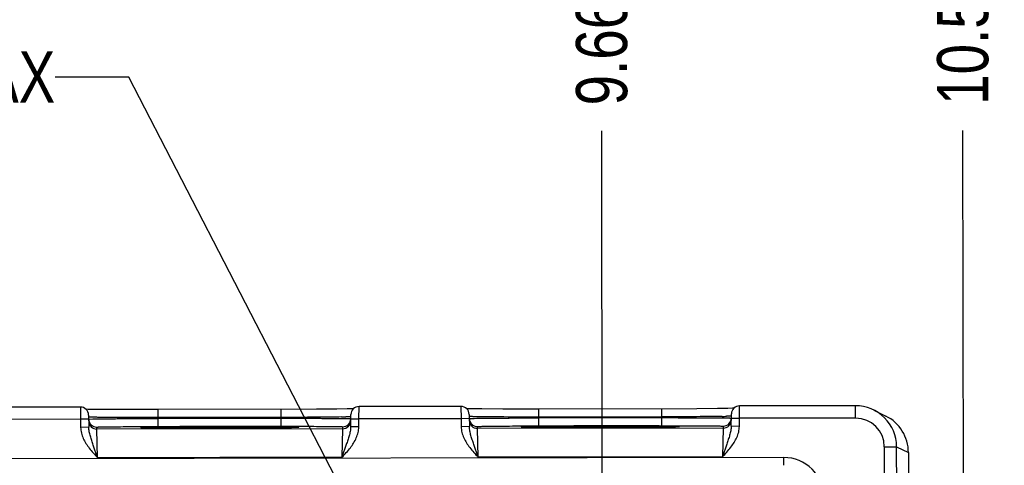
# Model space of a CAD drawing. Header units: inches. Extents: x 0 to 34, y 0 to 22.
# Tile 61 of 71: x 14.7 to 17.2, y 18.6 to 19.7. Entities that reach past the tile are written whole.
import ezdxf

# ---------------------------------------------------------------- set-up
doc = ezdxf.new("R2010")
doc.units = ezdxf.units.IN
doc.header["$LTSCALE"] = 1.87
doc.header["$MEASUREMENT"] = 0
doc.layers.get('0').update_dxf_attribs({"linetype": 'CONTINUOUS'})
doc.layers.add('DETAIL', color=7, linetype='CONTINUOUS')
doc.layers.add('DIMENSIONS', color=7, linetype='CONTINUOUS')
doc.styles.get("Standard").update_dxf_attribs({"font": 'txt', "width": 0.8})
doc.dimstyles.new('DIMSTYLE_1', dxfattribs={"dimtxt": 0.125, "dimasz": 0.18, "dimexe": 0.18, "dimexo": 0.0625, "dimgap": 0.09, "dimtad": 0, "dimtih": 1, "dimtoh": 1, "dimdec": 3, "dimzin": 4, "dimdsep": 46, "dimtxsty": 'STANDARD', "dimblk": '_FILLED', "dimblk1": '_FILLED', "dimblk2": '_FILLED', "dimcen": 0.09, "dimadec": 0, "dimazin": 0, "dimtp": 0.01, "dimtm": 0.01, "dimtfac": 1, "dimtdec": 3, "dimtofl": 0, "dimtmove": 0, "dimatfit": 3, "dimldrblk": '_FILLED', "dimfxl": 1, "dimtolj": 1, "dimtzin": 4, "dimarcsym": 0})
doc.dimstyles.get("Standard").update_dxf_attribs({"dimtxt": 0.125, "dimasz": 0.18, "dimexe": 0.18, "dimexo": 0.0625, "dimgap": 0.09, "dimtad": 0, "dimtih": 1, "dimtoh": 1, "dimdec": 3, "dimzin": 4, "dimdsep": 46, "dimtxsty": 'STANDARD', "dimblk": '_FILLED', "dimblk1": '_FILLED', "dimblk2": '_FILLED', "dimcen": 0.09, "dimadec": 0, "dimazin": 0, "dimtol": 1, "dimtp": 0.01, "dimtm": 0.01, "dimtfac": 1, "dimtdec": 3, "dimtofl": 0, "dimtmove": 0, "dimatfit": 3, "dimldrblk": '_FILLED', "dimfxl": 1, "dimtolj": 1, "dimtzin": 4, "dimarcsym": 0})

# ---------------------------------------------------------------- blocks, each defined once
blk = doc.blocks.new('*D32')
at = {"layer": 'DIMENSIONS', "color": 2, "linetype": 'CONTINUOUS'}
blk.add_line((16.1729, 17.6606), (16.1702, 19.3925), dxfattribs=at)
at = {"layer": 'DIMENSIONS', "color": 2, "linetype": 'CONTINUOUS', "insert": (16.1076, 19.4549), "char_height": 0.125, "width": 1.325, "attachment_point": 1, "rotation": 90.0887, "line_spacing_factor": 0.9}
blk.add_mtext('9.665{\\Ftxt.shx;\\W1.000000;\\H0.125000; }[245.5]', dxfattribs=at)
blk = doc.blocks.new('_FILLED')
at = {"color": 0, "linetype": 'BYBLOCK'}
blk.add_solid([(0, 0), (-1, 0.174), (-1, -0.174)], dxfattribs=at)
blk = doc.blocks.new('*D33')
at = {"layer": 'DIMENSIONS', "color": 2, "linetype": 'CONTINUOUS'}
blk.add_line((17.0552, 17.8194), (17.0527, 19.3938), dxfattribs=at)
at = {"layer": 'DIMENSIONS', "color": 2, "linetype": 'CONTINUOUS', "insert": (16.9901, 19.4562), "char_height": 0.125, "width": 1.525, "attachment_point": 1, "rotation": 90.0887, "line_spacing_factor": 0.9}
blk.add_mtext('10.548{\\Ftxt.shx;\\W1.000000;\\H0.125000; }[267.92]', dxfattribs=at)

msp = doc.modelspace()

# ---------------------------------------------------------------- linework, layer by layer
at = {"color": 7, "linetype": 'CONTINUOUS'}
for p, q in [((16.5071, 18.6908), (16.5073, 18.7208)), ((16.7908, 18.7213), (16.5073, 18.7208)), ((16.7908, 18.6913), (16.7908, 18.7213)), ((14.8963, 18.7183), (14.6473, 18.718)), ((14.8963, 18.7183), (14.8965, 18.6883)), ((14.9149, 18.7126), (14.9102, 18.7127)), ((14.9266, 18.7125), (14.9149, 18.7126)), ((14.9163, 18.6987), (14.9169, 18.669)), ((14.9476, 18.7123), (14.9266, 18.7125)), ((14.9985, 18.712), (14.9476, 18.7123)), ((15.0864, 18.712), (14.9985, 18.712)), ((15.4731, 18.7127), (15.0864, 18.712)), ((15.0864, 18.6923), (15.0864, 18.7119)), ((15.3872, 18.6928), (15.3872, 18.7124)), ((15.523, 18.7131), (15.4731, 18.7127)), ((15.5485, 18.7135), (15.523, 18.7131)), ((15.5596, 18.7137), (15.5485, 18.7135)), ((15.5568, 18.67), (15.5573, 18.6997)), ((15.5634, 18.7137), (15.5596, 18.7137)), ((15.5771, 18.6894), (15.5773, 18.7194)), ((15.8263, 18.7198), (15.5773, 18.7194)), ((15.8263, 18.7198), (15.8265, 18.6898)), ((15.8449, 18.7141), (15.8402, 18.7142)), ((15.8566, 18.7139), (15.8449, 18.7141)), ((15.8463, 18.7002), (15.8469, 18.6704)), ((15.8776, 18.7137), (15.8566, 18.7139)), ((15.9285, 18.7134), (15.8776, 18.7137)), ((16.0164, 18.7134), (15.9285, 18.7134)), ((16.4031, 18.7142), (16.0164, 18.7134)), ((16.0164, 18.6937), (16.0164, 18.7134)), ((16.3172, 18.6942), (16.3172, 18.7139)), ((16.453, 18.7146), (16.4031, 18.7142)), ((16.4785, 18.7149), (16.453, 18.7146)), ((16.4896, 18.7151), (16.4785, 18.7149)), ((16.4868, 18.6714), (16.4873, 18.7011)), ((16.4873, 18.7011), (16.4873, 18.7016)), ((16.4934, 18.7152), (16.4896, 18.7151)), ((16.8355, 18.7108), (16.8645, 18.6963)), ((14.8965, 18.6883), (14.6471, 18.688)), ((14.9165, 18.6887), (14.8965, 18.6883)), ((14.8965, 18.6883), (14.8969, 18.6686)), ((14.9165, 18.6888), (14.9267, 18.6892)), ((14.9267, 18.6892), (14.9285, 18.6892)), ((15.3872, 18.6928), (15.0864, 18.6923)), ((15.0864, 18.6923), (15.0864, 18.6904)), ((15.0864, 18.6904), (15.3872, 18.6908)), ((15.0865, 18.6707), (15.0864, 18.6904)), ((15.3872, 18.6928), (15.3872, 18.6908)), ((15.3872, 18.6712), (15.3872, 18.6908)), ((15.5469, 18.6942), (15.5452, 18.6942)), ((15.5571, 18.6897), (15.5771, 18.6894)), ((15.5768, 18.6696), (15.5771, 18.6894)), ((15.8265, 18.6898), (15.5771, 18.6894)), ((15.8465, 18.6902), (15.8265, 18.6898)), ((15.8265, 18.6898), (15.8269, 18.67)), ((15.8465, 18.6902), (15.8567, 18.6906)), ((15.8567, 18.6906), (15.8585, 18.6906)), ((16.3172, 18.6942), (16.0164, 18.6937)), ((16.0164, 18.6937), (16.0164, 18.6918)), ((16.0164, 18.6918), (16.3172, 18.6923)), ((16.0165, 18.6722), (16.0164, 18.6918)), ((16.0165, 18.6722), (16.3172, 18.6726)), ((16.3172, 18.6942), (16.3172, 18.6923)), ((16.3172, 18.6726), (16.3172, 18.6923)), ((16.3172, 18.6726), (16.3353, 18.6726)), ((16.4769, 18.6956), (16.4752, 18.6956)), ((16.4871, 18.6911), (16.5071, 18.6908)), ((16.5068, 18.6711), (16.5071, 18.6908)), ((16.7908, 18.6913), (16.5071, 18.6908)), ((14.9169, 18.669), (14.8969, 18.6686)), ((14.9366, 18.6645), (14.9365, 18.6692)), ((15.5371, 18.6654), (14.9366, 18.6645)), ((14.9383, 18.5945), (14.9366, 18.6645)), ((15.0625, 18.6681), (15.0568, 18.6682)), ((15.0775, 18.6679), (15.0625, 18.6681)), ((15.0684, 18.6707), (15.0865, 18.6707)), ((15.109, 18.6676), (15.0775, 18.6679)), ((15.0865, 18.6707), (15.3872, 18.6712)), ((15.1666, 18.6674), (15.109, 18.6676)), ((15.2621, 18.6675), (15.1666, 18.6674)), ((15.341, 18.6678), (15.2621, 18.6675)), ((15.3839, 18.6682), (15.341, 18.6678)), ((15.404, 18.6685), (15.3839, 18.6682)), ((15.3872, 18.6712), (15.4053, 18.6712)), ((15.4148, 18.6687), (15.404, 18.6685)), ((15.4201, 18.6689), (15.4148, 18.6687)), ((15.4241, 18.669), (15.4201, 18.6689)), ((15.5371, 18.6654), (15.5356, 18.5954)), ((15.5372, 18.6701), (15.5371, 18.6654)), ((15.5768, 18.6696), (15.5568, 18.67)), ((15.8469, 18.6704), (15.8269, 18.67)), ((15.8666, 18.6659), (15.8665, 18.6706)), ((16.4671, 18.6669), (15.8666, 18.6659)), ((15.8683, 18.5959), (15.8666, 18.6659)), ((15.9925, 18.6695), (15.9868, 18.6697)), ((16.0075, 18.6693), (15.9925, 18.6695)), ((15.9984, 18.6721), (16.0165, 18.6722)), ((16.039, 18.6691), (16.0075, 18.6693)), ((16.0965, 18.6689), (16.039, 18.6691)), ((16.1921, 18.6689), (16.0965, 18.6689)), ((16.271, 18.6693), (16.1921, 18.6689)), ((16.3139, 18.6697), (16.271, 18.6693)), ((16.334, 18.67), (16.3139, 18.6697)), ((16.3448, 18.6702), (16.334, 18.67)), ((16.3501, 18.6703), (16.3448, 18.6702)), ((16.3541, 18.6704), (16.3501, 18.6703)), ((16.4671, 18.6669), (16.4656, 18.5969)), ((16.4672, 18.6716), (16.4671, 18.6669)), ((16.5068, 18.6711), (16.4868, 18.6714)), ((14.9383, 18.5945), (14.9277, 18.6255)), ((15.5461, 18.6265), (15.5356, 18.5954)), ((15.8683, 18.5959), (15.8577, 18.627)), ((16.4761, 18.6279), (16.4656, 18.5969)), ((16.861, 18.6214), (16.891, 18.6214)), ((16.866, 15.3529), (16.861, 18.6214)), ((16.891, 18.6214), (16.9199, 18.607)), ((16.896, 15.353), (16.891, 18.6214)), ((16.9199, 18.607), (16.921, 17.8955)), ((16.6156, 18.5949), (9.2254, 18.5835)), ((15.5356, 18.5954), (14.9383, 18.5945)), ((16.4656, 18.5969), (15.8683, 18.5959)), ((16.6157, 18.5759), (16.6156, 18.5949))]:
    msp.add_line(p, q, dxfattribs=at)
for points in [[(15.0568, 18.6682), (15.0522, 18.6683), (15.0504, 18.6684), (15.0488, 18.6684), (15.0475, 18.6685), (15.0465, 18.6685), (15.0457, 18.6686), (15.0457, 18.6686)], [(15.4283, 18.6692), (15.4283, 18.6692), (15.4282, 18.6692), (15.4277, 18.6691), (15.4268, 18.6691), (15.4256, 18.669), (15.4241, 18.669)], [(15.9868, 18.6697), (15.9822, 18.6698), (15.9804, 18.6698), (15.9788, 18.6699), (15.9775, 18.6699), (15.9765, 18.67), (15.9757, 18.67), (15.9757, 18.67)], [(16.3583, 18.6706), (16.3583, 18.6706), (16.3582, 18.6706), (16.3577, 18.6706), (16.3568, 18.6705), (16.3556, 18.6705), (16.3541, 18.6704)]]:
    msp.add_lwpolyline(points, dxfattribs=at)
for centre, radius, start, end in [((16.5073, 18.7008), 0.02, 90.0883, 177.6525), ((16.7909, 18.6213), 0.1, 0.0873, 90.0912), ((14.8963, 18.6983), 0.02, 1.0905, 90.0897), ((15.5773, 18.6994), 0.02, 90.0877, 179.0869), ((15.8263, 18.6998), 0.02, 1.0905, 90.0897), ((14.9365, 18.6892), 0.02, 182.5246, 270.0889), ((14.9366, 18.6845), 0.02, 182.5253, 270.0898), ((15.507, 20.3767), 1.6829, 270.9338, 271.3004), ((15.5371, 18.6854), 0.02, 270.0876, 359.0877), ((15.5371, 18.6901), 0.02, 270.0886, 359.0884), ((15.8665, 18.6906), 0.02, 181.089, 270.0889), ((15.8666, 18.6859), 0.02, 181.0898, 270.0899), ((16.437, 20.3781), 1.6829, 270.9338, 271.3004), ((16.4671, 18.6869), 0.02, 270.0876, 359.0877), ((16.4671, 18.6916), 0.02, 270.0886, 359.0884), ((16.7909, 18.6212), 0.07, 0.0946, 90.0901), ((16.8199, 18.6068), 0.1, 0.0825, 63.5287), ((15.1097, 16.2285), 2.4415, 90.953, 91.0753), ((15.1003, 20.9849), 2.3171, 269.0988, 269.2277), ((15.1616, 12.7139), 5.9565, 90.52637, 90.88941), ((15.1333, 23.564), 4.8964, 269.2487, 269.6904), ((15.257, 1.3312), 17.3396, 90.06665, 90.49625), ((15.2033, 36.0071), 17.3397, 269.6812, 270.11079), ((15.2704, 1.3312), 17.3397, 89.68119, 90.11079), ((15.2167, 36.0071), 17.3396, 270.06665, 270.49625), ((15.3404, 13.7742), 4.8965, 89.2487, 89.6904), ((15.3121, 24.6243), 5.9565, 270.52637, 270.88941), ((15.3734, 16.3532), 2.3172, 89.0988, 89.2277), ((15.364, 21.1097), 2.4415, 270.953, 271.0753), ((16.0397, 16.23), 2.4415, 90.953, 91.0753), ((16.0303, 20.9863), 2.3171, 269.0988, 269.2277), ((16.0915, 12.7154), 5.9565, 90.52637, 90.88941), ((16.0633, 23.5655), 4.8964, 269.2487, 269.6904), ((16.187, 1.3326), 17.3396, 90.06665, 90.49625), ((16.1333, 36.0085), 17.3397, 269.6812, 270.11079), ((16.2004, 1.3326), 17.3397, 89.68119, 90.11079), ((16.1467, 36.0085), 17.3396, 270.06665, 270.49625), ((16.2704, 13.7756), 4.8965, 89.2487, 89.6904), ((16.2421, 24.6257), 5.9565, 270.52637, 270.88941), ((16.3034, 16.3547), 2.3172, 89.0988, 89.2277), ((16.294, 21.1111), 2.4415, 270.953, 271.0753), ((16.6158, 18.498), 0.097, 0.0858, 90.0917)]:
    msp.add_arc(centre, radius, start, end, dxfattribs=at)
for points, knots in [([(14.9392, 18.693), (14.9375, 18.6931), (14.9344, 18.6931), (14.93, 18.6932), (14.9262, 18.6932), (14.9231, 18.6933), (14.9205, 18.6934), (14.9186, 18.6935), (14.9174, 18.6935), (14.9168, 18.6936), (14.9166, 18.6936), (14.9165, 18.6937)], [0, 0, 0, 0, 0.218733, 0.411895, 0.578748, 0.718658, 0.831094, 0.915635, 0.971977, 0.989523, 1, 1, 1, 1]), ([(14.9285, 18.6892), (14.937, 18.6894), (14.9578, 18.6896), (14.9938, 18.6899), (15.038, 18.6902), (15.0698, 18.6903), (15.0864, 18.6904)], [0, 0, 0, 0, 0.160816, 0.395688, 0.683895, 1, 1, 1, 1]), ([(15.0864, 18.6923), (15.0581, 18.6923), (15.018, 18.6924), (14.9689, 18.6927), (14.9482, 18.6929), (14.9392, 18.693)], [0, 0, 0, 0, 0.577297, 0.816457, 1, 1, 1, 1]), ([(15.5344, 18.694), (15.5254, 18.6938), (15.5047, 18.6935), (15.4556, 18.6931), (15.4155, 18.6929), (15.3872, 18.6928)], [0, 0, 0, 0, 0.183538, 0.422697, 1, 1, 1, 1]), ([(15.3872, 18.6908), (15.398, 18.6908), (15.4193, 18.6908), (15.4503, 18.6907), (15.4748, 18.6907), (15.493, 18.6906), (15.5052, 18.6905), (15.5164, 18.6904), (15.5263, 18.6904), (15.535, 18.6903), (15.5423, 18.6902), (15.5474, 18.6901), (15.5509, 18.6901), (15.5528, 18.69), (15.5544, 18.69), (15.5557, 18.6899), (15.5565, 18.6899), (15.5569, 18.6898), (15.5571, 18.6898)], [0, 0, 0, 0, 0.191621, 0.376146, 0.546739, 0.62481, 0.697082, 0.762885, 0.821607, 0.872706, 0.915707, 0.950213, 0.964178, 0.975906, 0.98537, 0.992549, 0.997428, 1, 1, 1, 1]), ([(15.5572, 18.6947), (15.5572, 18.6947), (15.5571, 18.6946), (15.557, 18.6946), (15.5568, 18.6946), (15.5565, 18.6946), (15.5562, 18.6945), (15.5555, 18.6945), (15.5545, 18.6944), (15.5531, 18.6944), (15.5513, 18.6943), (15.5492, 18.6943), (15.5477, 18.6942), (15.5469, 18.6942)], [0, 0, 0, 0, 0.004861, 0.017034, 0.036943, 0.064647, 0.100157, 0.14347, 0.253434, 0.394357, 0.565983, 0.76799, 1, 1, 1, 1]), ([(15.8692, 18.6945), (15.8675, 18.6945), (15.8644, 18.6945), (15.86, 18.6946), (15.8562, 18.6947), (15.8531, 18.6948), (15.8505, 18.6948), (15.8486, 18.6949), (15.8474, 18.695), (15.8468, 18.695), (15.8465, 18.6951), (15.8465, 18.6951)], [0, 0, 0, 0, 0.218733, 0.411895, 0.578748, 0.718658, 0.831094, 0.915635, 0.971977, 0.989523, 1, 1, 1, 1]), ([(15.8585, 18.6906), (15.867, 18.6908), (15.8878, 18.691), (15.9238, 18.6913), (15.968, 18.6916), (15.9998, 18.6918), (16.0164, 18.6918)], [0, 0, 0, 0, 0.160816, 0.395688, 0.683895, 1, 1, 1, 1]), ([(16.0164, 18.6937), (15.9881, 18.6938), (15.948, 18.6938), (15.8989, 18.6941), (15.8782, 18.6943), (15.8692, 18.6945)], [0, 0, 0, 0, 0.577297, 0.816457, 1, 1, 1, 1]), ([(16.4644, 18.6954), (16.4554, 18.6952), (16.4347, 18.695), (16.3856, 18.6945), (16.3455, 18.6943), (16.3172, 18.6942)], [0, 0, 0, 0, 0.183538, 0.422697, 1, 1, 1, 1]), ([(16.3172, 18.6923), (16.328, 18.6923), (16.3493, 18.6923), (16.3803, 18.6922), (16.4048, 18.6921), (16.423, 18.692), (16.4352, 18.692), (16.4464, 18.6919), (16.4563, 18.6918), (16.465, 18.6917), (16.4723, 18.6916), (16.4774, 18.6916), (16.4808, 18.6915), (16.4828, 18.6915), (16.4844, 18.6914), (16.4857, 18.6914), (16.4865, 18.6913), (16.4869, 18.6913), (16.4871, 18.6913)], [0, 0, 0, 0, 0.191621, 0.376146, 0.546739, 0.62481, 0.697082, 0.762885, 0.821607, 0.872706, 0.915707, 0.950213, 0.964178, 0.975906, 0.98537, 0.992549, 0.997428, 1, 1, 1, 1]), ([(16.3353, 18.6726), (16.3558, 18.6727), (16.3848, 18.6726), (16.4208, 18.6724), (16.4362, 18.6723), (16.4431, 18.6722)], [0, 0, 0, 0, 0.569609, 0.808115, 1, 1, 1, 1]), ([(16.4872, 18.6961), (16.4872, 18.6961), (16.4871, 18.6961), (16.487, 18.6961), (16.4868, 18.696), (16.4865, 18.696), (16.4862, 18.696), (16.4855, 18.6959), (16.4845, 18.6959), (16.4831, 18.6958), (16.4813, 18.6958), (16.4792, 18.6957), (16.4777, 18.6957), (16.4769, 18.6956)], [0, 0, 0, 0, 0.004861, 0.017034, 0.036943, 0.064647, 0.100157, 0.14347, 0.253434, 0.394357, 0.565983, 0.76799, 1, 1, 1, 1]), ([(14.8969, 18.6686), (14.897, 18.6639), (14.8983, 18.6547), (14.9029, 18.6415), (14.9096, 18.6292), (14.915, 18.6216), (14.9178, 18.6179)], [0, 0, 0, 0, 0.249783, 0.499736, 0.749821, 1, 1, 1, 1]), ([(14.9277, 18.6255), (14.9265, 18.6291), (14.9241, 18.6363), (14.9207, 18.647), (14.9179, 18.6578), (14.9169, 18.6652), (14.9169, 18.669)], [0, 0, 0, 0, 0.254147, 0.504109, 0.75182, 1, 1, 1, 1]), ([(14.9365, 18.6692), (14.9365, 18.6692), (14.9366, 18.6692), (14.9366, 18.6692), (14.9368, 18.6693), (14.937, 18.6693), (14.9375, 18.6693), (14.9381, 18.6694), (14.939, 18.6694), (14.94, 18.6695), (14.9413, 18.6695), (14.9433, 18.6696), (14.9463, 18.6697), (14.9504, 18.6698), (14.9553, 18.6698), (14.9587, 18.6699), (14.9605, 18.6699)], [0, 0, 0, 0, 0.001397, 0.004555, 0.009645, 0.016707, 0.036784, 0.064816, 0.100786, 0.144641, 0.196325, 0.255779, 0.397699, 0.569638, 0.770752, 1, 1, 1, 1]), ([(14.9605, 18.6699), (14.9674, 18.67), (14.9829, 18.6702), (15.0189, 18.6705), (15.0479, 18.6706), (15.0684, 18.6707)], [0, 0, 0, 0, 0.191889, 0.430397, 1, 1, 1, 1]), ([(15.0639, 18.6696), (15.0623, 18.6696), (15.0593, 18.6695), (15.0551, 18.6694), (15.0515, 18.6693), (15.0486, 18.6692), (15.0466, 18.6691), (15.0452, 18.6691), (15.0445, 18.669), (15.0439, 18.669), (15.0435, 18.6689), (15.043, 18.6688), (15.0435, 18.6687), (15.0439, 18.6687), (15.0445, 18.6686), (15.0452, 18.6686), (15.0466, 18.6685), (15.0486, 18.6684), (15.0515, 18.6683), (15.0551, 18.6682), (15.0593, 18.6682), (15.0623, 18.6681), (15.0639, 18.6681)], [0, 0, 0, 0, 0.115401, 0.216241, 0.302153, 0.372861, 0.428137, 0.449921, 0.467779, 0.481705, 0.491698, 0.499995, 0.508293, 0.518287, 0.532214, 0.550072, 0.571856, 0.627134, 0.697843, 0.783757, 0.884598, 1, 1, 1, 1]), ([(15.4053, 18.6712), (15.4258, 18.6712), (15.4548, 18.6712), (15.4908, 18.671), (15.5062, 18.6709), (15.5131, 18.6708)], [0, 0, 0, 0, 0.569609, 0.808115, 1, 1, 1, 1]), ([(15.4098, 18.6686), (15.4114, 18.6686), (15.4144, 18.6687), (15.4186, 18.6688), (15.4221, 18.6689), (15.4251, 18.669), (15.4271, 18.6691), (15.4284, 18.6692), (15.4292, 18.6692), (15.4298, 18.6693), (15.4301, 18.6693), (15.4307, 18.6694), (15.4301, 18.6695), (15.4298, 18.6696), (15.4292, 18.6696), (15.4284, 18.6697), (15.4271, 18.6697), (15.4251, 18.6698), (15.4221, 18.6699), (15.4186, 18.67), (15.4144, 18.6701), (15.4114, 18.6701), (15.4098, 18.6701)], [0, 0, 0, 0, 0.115401, 0.216241, 0.302154, 0.372862, 0.428139, 0.449924, 0.467781, 0.481707, 0.491701, 0.499998, 0.508295, 0.51829, 0.532216, 0.550074, 0.571858, 0.627135, 0.697844, 0.783757, 0.884598, 1, 1, 1, 1]), ([(15.5131, 18.6708), (15.515, 18.6708), (15.5184, 18.6707), (15.5233, 18.6706), (15.5274, 18.6706), (15.5304, 18.6705), (15.5324, 18.6704), (15.5336, 18.6704), (15.5347, 18.6703), (15.5356, 18.6703), (15.5362, 18.6703), (15.5367, 18.6702), (15.5369, 18.6702), (15.5371, 18.6702), (15.5371, 18.6701), (15.5372, 18.6701), (15.5372, 18.6701)], [0, 0, 0, 0, 0.229245, 0.430365, 0.6023, 0.74422, 0.803677, 0.85536, 0.899213, 0.935184, 0.963222, 0.983299, 0.990357, 0.995444, 0.998602, 1, 1, 1, 1]), ([(15.5568, 18.67), (15.5568, 18.6662), (15.5558, 18.6588), (15.5531, 18.648), (15.5497, 18.6372), (15.5473, 18.6301), (15.5461, 18.6265)], [0, 0, 0, 0, 0.24818, 0.495892, 0.745855, 1, 1, 1, 1]), ([(15.556, 18.6189), (15.5588, 18.6226), (15.5642, 18.6302), (15.5708, 18.6425), (15.5755, 18.6557), (15.5767, 18.665), (15.5768, 18.6696)], [0, 0, 0, 0, 0.250179, 0.500264, 0.750217, 1, 1, 1, 1]), ([(15.8269, 18.67), (15.827, 18.6654), (15.8283, 18.6561), (15.8329, 18.6429), (15.8396, 18.6306), (15.845, 18.623), (15.8478, 18.6193)], [0, 0, 0, 0, 0.249783, 0.499736, 0.749821, 1, 1, 1, 1]), ([(15.8577, 18.627), (15.8565, 18.6306), (15.8541, 18.6377), (15.8507, 18.6484), (15.8479, 18.6593), (15.8469, 18.6667), (15.8469, 18.6704)], [0, 0, 0, 0, 0.254147, 0.504109, 0.75182, 1, 1, 1, 1]), ([(15.8665, 18.6706), (15.8665, 18.6706), (15.8666, 18.6707), (15.8666, 18.6707), (15.8668, 18.6707), (15.867, 18.6707), (15.8675, 18.6708), (15.8681, 18.6708), (15.869, 18.6709), (15.87, 18.6709), (15.8713, 18.671), (15.8733, 18.671), (15.8763, 18.6711), (15.8804, 18.6712), (15.8853, 18.6713), (15.8887, 18.6713), (15.8905, 18.6714)], [0, 0, 0, 0, 0.001397, 0.004555, 0.009645, 0.016707, 0.036784, 0.064816, 0.100786, 0.144641, 0.196325, 0.255779, 0.397699, 0.569638, 0.770752, 1, 1, 1, 1]), ([(15.8905, 18.6714), (15.8974, 18.6715), (15.9129, 18.6717), (15.9489, 18.6719), (15.9779, 18.6721), (15.9984, 18.6721)], [0, 0, 0, 0, 0.191889, 0.430397, 1, 1, 1, 1]), ([(15.9939, 18.671), (15.9923, 18.671), (15.9893, 18.671), (15.9851, 18.6709), (15.9815, 18.6708), (15.9786, 18.6707), (15.9766, 18.6706), (15.9752, 18.6705), (15.9745, 18.6705), (15.9739, 18.6704), (15.9735, 18.6704), (15.973, 18.6702), (15.9735, 18.6701), (15.9739, 18.6701), (15.9745, 18.67), (15.9752, 18.67), (15.9766, 18.6699), (15.9786, 18.6699), (15.9815, 18.6698), (15.9851, 18.6697), (15.9893, 18.6696), (15.9923, 18.6695), (15.9939, 18.6695)], [0, 0, 0, 0, 0.115401, 0.216241, 0.302153, 0.372861, 0.428137, 0.449921, 0.467779, 0.481705, 0.491698, 0.499995, 0.508293, 0.518287, 0.532214, 0.550072, 0.571856, 0.627134, 0.697843, 0.783757, 0.884598, 1, 1, 1, 1]), ([(16.3398, 18.6701), (16.3414, 18.6701), (16.3444, 18.6701), (16.3486, 18.6702), (16.3521, 18.6703), (16.3551, 18.6704), (16.3571, 18.6705), (16.3584, 18.6706), (16.3592, 18.6706), (16.3598, 18.6707), (16.3601, 18.6707), (16.3607, 18.6708), (16.3601, 18.671), (16.3598, 18.671), (16.3592, 18.6711), (16.3584, 18.6711), (16.3571, 18.6712), (16.3551, 18.6712), (16.3521, 18.6713), (16.3486, 18.6714), (16.3444, 18.6715), (16.3414, 18.6716), (16.3398, 18.6716)], [0, 0, 0, 0, 0.115401, 0.216241, 0.302154, 0.372862, 0.428139, 0.449924, 0.467781, 0.481707, 0.491701, 0.499998, 0.508295, 0.51829, 0.532216, 0.550074, 0.571858, 0.627135, 0.697844, 0.783757, 0.884598, 1, 1, 1, 1]), ([(16.4431, 18.6722), (16.445, 18.6722), (16.4484, 18.6722), (16.4533, 18.6721), (16.4574, 18.672), (16.4604, 18.6719), (16.4624, 18.6719), (16.4636, 18.6718), (16.4647, 18.6718), (16.4656, 18.6717), (16.4662, 18.6717), (16.4667, 18.6717), (16.4669, 18.6716), (16.4671, 18.6716), (16.4671, 18.6716), (16.4672, 18.6716), (16.4672, 18.6716)], [0, 0, 0, 0, 0.229245, 0.430365, 0.6023, 0.74422, 0.803677, 0.85536, 0.899213, 0.935184, 0.963222, 0.983299, 0.990357, 0.995444, 0.998602, 1, 1, 1, 1]), ([(16.4868, 18.6714), (16.4868, 18.6677), (16.4858, 18.6603), (16.4831, 18.6494), (16.4797, 18.6387), (16.4773, 18.6315), (16.4761, 18.6279)], [0, 0, 0, 0, 0.24818, 0.495892, 0.745855, 1, 1, 1, 1]), ([(16.486, 18.6203), (16.4888, 18.624), (16.4942, 18.6316), (16.5008, 18.6439), (16.5055, 18.6571), (16.5067, 18.6664), (16.5068, 18.6711)], [0, 0, 0, 0, 0.250179, 0.500264, 0.750217, 1, 1, 1, 1])]:
    msp.add_open_spline(points, degree=3, knots=knots, dxfattribs=at)
for points in [[(14.9178, 18.6179), (14.9242, 18.6097), (14.9312, 18.6021), (14.9383, 18.5945)], [(15.5356, 18.5954), (15.5427, 18.603), (15.5497, 18.6107), (15.556, 18.6189)], [(15.8478, 18.6193), (15.8542, 18.6111), (15.8612, 18.6035), (15.8683, 18.5959)], [(16.4656, 18.5969), (16.4727, 18.6045), (16.4797, 18.6121), (16.486, 18.6203)]]:
    msp.add_open_spline(points, degree=3, dxfattribs=at)

# ---------------------------------------------------------------- texts
at = {"layer": 'DETAIL', "color": 2, "linetype": 'CONTINUOUS', "insert": (14.8347, 19.5867), "char_height": 0.125, "width": 2.766667, "attachment_point": 3, "line_spacing_factor": 0.9}
msp.add_mtext('2X, \\Fgdt;{\\Fgdt;n}\\Ftxt;0.165 [4.19] THRU, MAX', dxfattribs=at)

# ---------------------------------------------------------------- dimensions: what is measured, and where the dimension line sits
at = {"layer": 'DIMENSIONS', "color": 2, "linetype": 'CONTINUOUS'}
for feature_location, offset, picture, middle in [((17.0552, 17.8194), (-0.0024, 1.5745), '*D33', (17.0515, 20.2188)), ((16.1729, 17.6606), (-0.0027, 1.7319), '*D32', (16.1691, 20.1175))]:
    dim = msp.add_ordinate_dim(feature_location=feature_location, offset=offset, dtype=0, origin=(6.5061, 18.5862), dimstyle='DIMSTYLE_1', dxfattribs=at)
    dim.commit()
    dim.dimension.update_dxf_attribs({"geometry": picture, "text_midpoint": middle})

# ---------------------------------------------------------------- leaders
at = {"layer": 'DETAIL', "color": 2, "linetype": 'CONTINUOUS'}
msp.add_leader([(16.1218, 17.3808), (15.0147, 19.5242), (14.8347, 19.5242)], dimstyle='STANDARD', override={"dimtad": 0}, dxfattribs=at)

doc.saveas('drawing.dxf')
